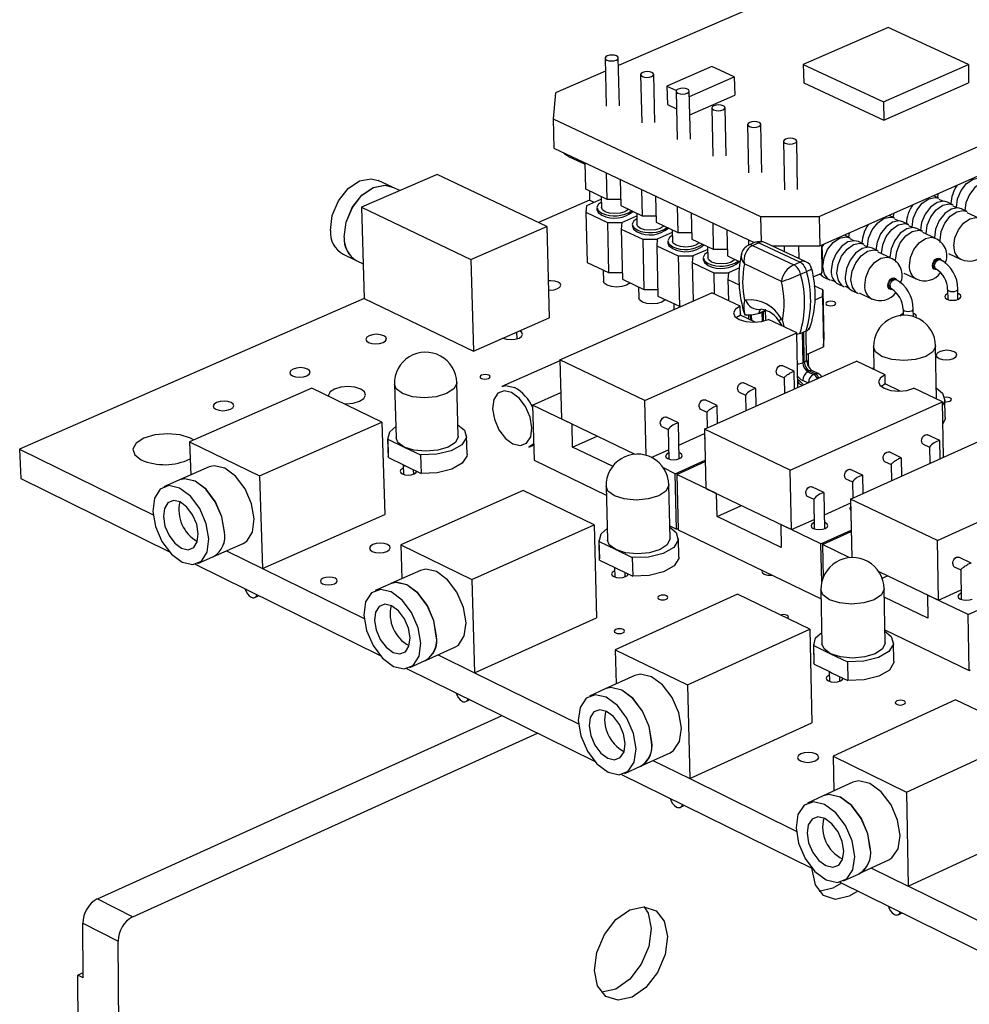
# Model space of a CAD drawing. Extents: x 64 to 144, y 97 to 234.
# Tile 3 of 16: x 68 to 88, y 173 to 194. Entities that reach past the tile are written whole.
import ezdxf

# ---------------------------------------------------------------- set-up
doc = ezdxf.new("R2010")
doc.units = 0
doc.layers.get('0').update_dxf_attribs({"linetype": 'CONTINUOUS'})

msp = doc.modelspace()

# ---------------------------------------------------------------- linework, layer by layer
at = {"color": 7, "linetype": 'CONTINUOUS'}
for p, q in [((87.265, 195.357), (80.841, 192.579)), ((86.491, 193.37), (84.713, 192.596)), ((88.17, 192.596), (86.491, 193.37)), ((80.862, 191.731), (80.837, 192.738)), ((85.045, 189.418), (92.794, 192.832)), ((80.562, 192.732), (80.587, 191.725)), ((82.8, 192.555), (81.857, 192.146)), ((83.268, 192.337), (82.8, 192.555)), ((84.713, 192.596), (84.721, 192.212)), ((84.713, 192.596), (86.392, 191.818)), ((86.392, 191.818), (88.17, 192.596)), ((88.17, 192.596), (88.176, 192.212)), ((80.569, 192.461), (79.52, 192.008)), ((81.305, 192.386), (81.33, 191.377)), ((81.605, 191.383), (81.581, 192.392)), ((82.329, 191.929), (83.268, 192.337)), ((83.268, 192.337), (83.277, 191.953)), ((85.058, 188.8), (93.479, 192.519)), ((81.857, 192.146), (81.866, 191.762)), ((81.857, 192.146), (82.055, 192.054)), ((84.721, 192.212), (86.399, 191.434)), ((86.399, 191.434), (88.176, 192.212)), ((79.52, 192.008), (79.471, 191.461)), ((82.05, 192.038), (82.074, 191.028)), ((82.35, 191.034), (82.326, 192.044)), ((82.338, 191.545), (83.277, 191.953)), ((81.866, 191.762), (82.059, 191.672)), ((86.392, 191.818), (86.399, 191.434)), ((82.798, 191.689), (82.82, 190.679)), ((83.096, 190.685), (83.074, 191.695)), ((79.471, 191.461), (83.82, 189.418)), ((79.471, 191.461), (79.487, 190.846)), ((83.547, 191.34), (83.568, 190.329)), ((83.845, 190.334), (83.823, 191.345)), ((84.298, 190.989), (84.319, 189.977)), ((84.595, 189.982), (84.575, 190.995)), ((79.487, 190.846), (83.686, 188.869)), ((79.795, 190.674), (80.083, 190.538)), ((80.086, 190.537), (80.135, 190.514)), ((80.134, 190.542), (80.148, 189.994)), ((77.044, 190.297), (75.46, 189.61)), ((79.338, 189.21), (77.044, 190.297)), ((80.583, 190.33), (80.597, 189.782)), ((76.096, 190.034), (75.808, 190.171)), ((80.875, 190.193), (80.889, 189.644)), ((76.26, 189.957), (76.099, 190.033)), ((80.148, 189.994), (80.597, 189.782)), ((80.233, 189.954), (80.238, 189.759)), ((81.325, 189.981), (81.339, 189.432)), ((87.532, 189.807), (87.54, 189.896)), ((80.238, 189.759), (79.166, 189.291)), ((80.483, 189.777), (80.172, 189.642)), ((80.238, 189.759), (80.336, 189.713)), ((80.482, 189.836), (80.488, 189.602)), ((80.597, 189.782), (80.885, 189.782)), ((81.618, 189.843), (81.631, 189.294)), ((87.554, 189.797), (87.438, 189.851)), ((87.636, 189.735), (87.559, 189.771)), ((87.848, 189.66), (87.73, 189.715)), ((75.46, 189.61), (77.753, 188.517)), ((75.46, 189.61), (75.518, 187.698)), ((80.172, 189.642), (80.16, 189.504)), ((80.16, 189.504), (80.609, 189.292)), ((80.16, 189.504), (80.187, 188.454)), ((80.391, 189.6), (80.392, 189.561)), ((80.889, 189.644), (81.339, 189.432)), ((81.223, 189.487), (81.228, 189.252)), ((82.07, 189.63), (82.082, 189.081)), ((82.363, 189.492), (82.376, 188.943)), ((86.623, 189.385), (86.507, 189.44)), ((86.602, 189.395), (86.611, 189.486)), ((87.93, 189.598), (87.853, 189.634)), ((88.142, 189.523), (88.024, 189.578)), ((88.406, 189.376), (88.147, 189.496)), ((80.609, 189.292), (80.912, 189.292)), ((80.609, 189.292), (80.635, 188.241)), ((80.912, 189.292), (80.901, 189.154)), ((80.912, 189.292), (81.224, 189.429)), ((81.132, 189.25), (81.133, 189.212)), ((81.339, 189.432), (81.628, 189.432)), ((81.631, 189.294), (82.082, 189.081)), ((82.816, 189.279), (82.828, 188.729)), ((83.82, 189.418), (85.045, 189.418)), ((83.82, 189.418), (83.831, 188.89)), ((85.045, 189.418), (85.058, 188.8)), ((86.706, 189.323), (86.629, 189.359)), ((86.917, 189.248), (86.8, 189.303)), ((77.753, 188.517), (79.338, 189.21)), ((79.338, 189.21), (79.389, 187.296)), ((80.901, 189.154), (81.35, 188.942)), ((80.901, 189.154), (80.927, 188.103)), ((81.967, 189.079), (81.654, 188.942)), ((81.965, 189.136), (81.971, 188.902)), ((82.082, 189.081), (82.373, 189.081)), ((83.11, 189.14), (83.122, 188.59)), ((85.69, 188.972), (85.573, 189.027)), ((85.67, 188.982), (85.679, 189.074)), ((87, 189.186), (86.923, 189.222)), ((87.211, 189.11), (87.094, 189.165)), ((87.475, 188.963), (87.217, 189.084)), ((81.35, 188.942), (81.654, 188.942)), ((81.35, 188.942), (81.376, 187.89)), ((81.654, 188.942), (81.643, 188.803)), ((81.874, 188.9), (81.875, 188.861)), ((82.376, 188.943), (82.828, 188.729)), ((83.564, 188.926), (83.566, 188.812)), ((83.694, 188.872), (83.567, 188.816)), ((83.651, 188.811), (83.777, 188.867)), ((84.64, 188.461), (83.777, 188.867)), ((84.766, 188.469), (83.921, 188.867)), ((85.141, 188.837), (85.104, 188.78)), ((85.772, 188.91), (85.696, 188.946)), ((85.984, 188.835), (85.866, 188.89)), ((75.074, 188.626), (75.362, 188.488)), ((81.643, 188.803), (82.094, 188.59)), ((81.643, 188.803), (81.668, 187.751)), ((82.711, 188.728), (82.398, 188.59)), ((82.71, 188.785), (82.715, 188.55)), ((82.828, 188.729), (83.119, 188.729)), ((83.651, 188.811), (84.514, 188.405)), ((84.064, 188.8), (85.058, 188.8)), ((84.309, 188.8), (84.312, 188.683)), ((84.615, 188.8), (84.62, 188.538)), ((85.091, 188.814), (85.103, 188.232)), ((85.104, 188.82), (85.113, 188.371)), ((86.066, 188.772), (85.989, 188.808)), ((86.278, 188.697), (86.16, 188.752)), ((86.542, 188.549), (86.284, 188.67)), ((87.751, 188.644), (88.009, 188.523)), ((75.365, 188.487), (75.496, 188.424)), ((77.753, 188.517), (77.807, 186.6)), ((80.187, 188.454), (80.635, 188.241)), ((82.094, 188.59), (82.118, 187.537)), ((82.094, 188.59), (82.398, 188.59)), ((82.398, 188.59), (82.387, 188.452)), ((82.387, 188.452), (82.839, 188.238)), ((82.387, 188.452), (82.406, 187.647)), ((82.618, 188.548), (82.619, 188.51)), ((83.122, 188.59), (83.385, 188.466)), ((84.254, 188.056), (83.479, 188.422)), ((84.514, 188.405), (84.64, 188.461)), ((87.587, 188.509), (87.557, 188.523)), ((80.52, 188.295), (80.526, 188.063)), ((80.635, 188.241), (80.923, 188.241)), ((82.839, 188.238), (83.144, 188.238)), ((82.839, 188.238), (82.849, 187.797)), ((83.144, 188.238), (83.133, 188.099)), ((83.374, 188.34), (83.144, 188.238)), ((84.657, 188.207), (84.784, 188.263)), ((84.921, 188.151), (85.103, 188.232)), ((85.051, 188.208), (85.079, 188.195)), ((85.103, 188.232), (85.113, 188.371)), ((86.819, 188.231), (87.077, 188.109)), ((87.467, 188.329), (87.496, 188.315)), ((80.927, 188.103), (81.376, 187.89)), ((83.133, 188.099), (83.371, 187.986)), ((83.133, 188.099), (83.143, 187.658)), ((85.155, 188.136), (85.273, 188.08)), ((85.296, 188.093), (85.373, 188.057)), ((85.449, 187.997), (85.566, 187.942)), ((86.653, 188.094), (86.623, 188.108)), ((79.615, 186.415), (82.799, 187.821)), ((81.26, 187.945), (81.266, 187.712)), ((81.376, 187.89), (81.665, 187.89)), ((83.391, 187.541), (82.799, 187.821)), ((85.122, 187.879), (84.939, 187.966)), ((85.113, 187.74), (85.122, 187.879)), ((85.122, 187.879), (85.143, 186.824)), ((85.59, 187.955), (85.666, 187.918)), ((85.742, 187.859), (85.86, 187.804)), ((85.884, 187.816), (86.142, 187.695)), ((86.532, 187.914), (86.562, 187.9)), ((87.736, 187.89), (87.739, 187.677)), ((87.953, 187.68), (87.95, 187.894)), ((75.518, 187.698), (68.3, 184.547)), ((75.518, 187.698), (77.807, 186.6)), ((81.668, 187.751), (82.118, 187.537)), ((82.001, 187.593), (82.004, 187.47)), ((84.959, 187.671), (85.113, 187.74)), ((85.113, 187.74), (85.134, 186.684)), ((82.118, 187.537), (82.157, 187.537)), ((83.395, 187.348), (83.391, 187.541)), ((83.779, 187.394), (83.764, 187.388)), ((83.779, 187.394), (83.906, 187.45)), ((83.876, 187.421), (83.844, 187.407)), ((83.92, 187.457), (83.906, 187.45)), ((83.929, 187.239), (83.924, 187.473)), ((86.802, 187.475), (86.804, 187.346)), ((87.019, 187.32), (87.016, 187.478)), ((77.807, 186.6), (79.389, 187.296)), ((83.395, 187.348), (83.313, 187.299)), ((83.702, 187.202), (83.395, 187.348)), ((83.562, 187.356), (83.564, 187.268)), ((84.578, 186.979), (83.984, 187.26)), ((78.717, 186.857), (78.713, 186.999)), ((81.393, 185.564), (84.578, 186.979)), ((84.601, 185.839), (84.578, 186.979)), ((84.644, 186.966), (84.579, 186.945)), ((84.644, 186.966), (84.771, 187.022)), ((84.782, 186.418), (84.77, 187.021)), ((78.428, 186.87), (78.428, 186.874)), ((85.134, 186.684), (85.143, 186.824)), ((84.78, 186.527), (85.134, 186.684)), ((86.184, 186.685), (86.193, 186.214)), ((87.504, 185.594), (87.484, 186.707)), ((79.615, 186.394), (78.399, 185.857)), ((81.393, 185.564), (79.615, 186.415)), ((79.615, 186.415), (79.647, 185.178)), ((82.644, 184.965), (85.829, 186.386)), ((84.703, 186.351), (84.734, 186.366)), ((84.824, 186.31), (84.819, 186.544)), ((86.427, 186.103), (85.829, 186.386)), ((84.522, 186.176), (84.27, 186.295)), ((84.531, 185.807), (84.524, 186.173)), ((84.841, 186.181), (84.809, 186.167)), ((84.809, 186.167), (84.928, 186.111)), ((84.959, 186.125), (84.841, 186.181)), ((85.027, 186.127), (84.908, 186.184)), ((86.192, 186.244), (86.15, 186.235)), ((77.486, 184.819), (77.454, 185.938)), ((83.716, 185.816), (83.463, 185.936)), ((84.177, 186.099), (84.309, 186.036)), ((84.309, 186.038), (84.316, 185.711)), ((84.928, 186.111), (84.959, 186.125)), ((86.431, 185.91), (86.427, 186.103)), ((74.419, 185.824), (71.858, 184.7)), ((75.886, 185.113), (74.419, 185.824)), ((76.15, 185.903), (76.183, 184.784)), ((79.043, 185.468), (79.633, 185.729)), ((83.37, 185.74), (83.503, 185.677)), ((83.725, 185.448), (83.717, 185.814)), ((84.6, 185.927), (84.644, 185.906)), ((86.431, 185.91), (86.349, 185.86)), ((86.744, 185.761), (86.431, 185.91)), ((87.627, 185.535), (87.026, 185.82)), ((81.42, 184.415), (81.393, 185.564)), ((82.907, 185.456), (82.655, 185.577)), ((83.503, 185.679), (83.51, 185.352)), ((84.44, 184.105), (87.627, 185.535)), ((87.647, 184.375), (87.627, 185.535)), ((87.684, 185.209), (87.677, 185.593)), ((79.043, 185.468), (79.074, 184.312)), ((79.869, 185.071), (79.043, 185.468)), ((82.562, 185.38), (82.694, 185.317)), ((82.694, 185.318), (82.702, 184.991)), ((82.917, 185.087), (82.909, 185.453)), ((73.325, 183.984), (75.886, 185.113)), ((75.886, 185.113), (75.945, 183.18)), ((79.647, 185.178), (81.184, 184.439)), ((82.097, 185.095), (81.845, 185.216)), ((79.881, 184.589), (79.869, 185.071)), ((81.751, 185.019), (81.883, 184.955)), ((81.883, 184.957), (81.898, 184.339)), ((82.116, 184.345), (82.099, 185.092)), ((84.44, 184.105), (82.644, 184.965)), ((82.644, 184.965), (82.672, 183.723)), ((85.705, 183.5), (88.892, 184.937)), ((71.858, 184.7), (73.325, 183.984)), ((71.858, 184.7), (71.883, 184.004)), ((76.01, 184.779), (76.021, 184.394)), ((76.024, 184.37), (76.012, 184.755)), ((76.012, 184.755), (76.354, 184.589)), ((77.671, 184.439), (77.66, 184.824)), ((79.881, 184.589), (80.396, 184.818)), ((82.109, 184.631), (82.646, 184.87)), ((87.572, 184.727), (87.317, 184.848)), ((87.58, 184.345), (87.573, 184.725)), ((68.3, 184.547), (71.095, 183.173)), ((68.3, 184.547), (68.324, 183.932)), ((76.354, 184.589), (76.696, 184.424)), ((78.964, 184.587), (79.065, 184.632)), ((80.717, 184.186), (79.881, 184.589)), ((81.53, 184.372), (81.893, 184.534)), ((87.223, 184.651), (87.357, 184.587)), ((87.357, 184.589), (87.363, 184.248)), ((76.024, 184.37), (76.021, 184.394)), ((76.024, 184.37), (76.336, 184.218)), ((76.696, 184.424), (76.707, 184.038)), ((79.074, 184.312), (80.585, 183.583)), ((82.032, 184.031), (82.659, 184.312)), ((86.416, 184.288), (86.55, 184.224)), ((86.765, 184.364), (86.51, 184.486)), ((86.774, 183.982), (86.767, 184.362)), ((72.269, 184.174), (71.65, 183.901)), ((76.331, 184.221), (76.337, 184.017)), ((76.336, 184.218), (76.394, 184.19)), ((76.394, 184.19), (76.707, 184.038)), ((76.554, 184.023), (76.551, 184.114)), ((82.032, 184.031), (81.782, 184.151)), ((82.062, 184.017), (82.659, 184.284)), ((84.466, 182.861), (84.44, 184.105)), ((85.956, 184), (85.702, 184.122)), ((86.55, 184.226), (86.557, 183.884)), ((68.324, 183.932), (71.427, 182.403)), ((71.647, 183.9), (71.321, 183.756)), ((73.325, 183.984), (73.389, 182.045)), ((82.059, 182.871), (82.032, 184.031)), ((82.062, 184.017), (82.089, 182.857)), ((82.896, 183.616), (82.062, 184.017)), ((85.607, 183.924), (85.742, 183.86)), ((85.965, 183.617), (85.958, 183.998)), ((87.521, 182.631), (90.708, 184.076)), ((78.843, 183.682), (76.281, 182.541)), ((80.334, 182.961), (78.843, 183.682)), ((80.581, 183.768), (80.609, 182.643)), ((81.922, 182.673), (81.895, 183.798)), ((82.672, 183.723), (84.466, 182.861)), ((85.146, 183.635), (84.891, 183.757)), ((85.742, 183.862), (85.748, 183.52)), ((82.907, 183.132), (82.896, 183.616)), ((84.796, 183.559), (84.931, 183.495)), ((84.931, 183.497), (84.943, 182.877)), ((85.162, 182.881), (85.147, 183.633)), ((87.521, 182.631), (85.705, 183.5)), ((85.705, 183.5), (85.729, 182.275)), ((82.907, 183.132), (83.422, 183.363)), ((85.157, 183.172), (85.706, 183.42)), ((73.389, 182.045), (75.945, 183.18)), ((84.252, 182.484), (82.907, 183.132)), ((84.466, 182.861), (84.939, 183.074)), ((77.771, 181.813), (80.334, 182.961)), ((80.334, 182.961), (80.383, 181.016)), ((81.915, 182.94), (82.059, 182.871)), ((82.059, 182.871), (82.088, 182.884)), ((82.089, 182.857), (85.085, 181.41)), ((85.082, 182.565), (84.242, 182.969)), ((84.242, 182.969), (84.252, 182.484)), ((85.082, 182.565), (85.718, 182.852)), ((80.434, 182.639), (80.444, 182.252)), ((82.106, 182.29), (82.097, 182.677)), ((85.112, 182.55), (85.718, 182.824)), ((72.362, 182.299), (72.98, 182.573)), ((76.281, 182.541), (76.302, 181.833)), ((76.281, 182.541), (77.771, 181.813)), ((80.437, 182.611), (80.784, 182.443)), ((80.447, 182.223), (80.437, 182.611)), ((80.784, 182.443), (81.131, 182.274)), ((85.098, 181.763), (85.082, 182.565)), ((85.112, 182.55), (85.126, 181.854)), ((85.689, 182.273), (85.112, 182.55)), ((87.543, 181.382), (87.521, 182.631)), ((72.033, 182.153), (72.359, 182.298)), ((72.63, 182.418), (73.389, 182.045)), ((80.447, 182.223), (80.444, 182.252)), ((81.131, 182.274), (81.141, 181.887)), ((88.227, 182.16), (87.97, 182.283)), ((71.973, 182.134), (75.848, 180.224)), ((73.389, 182.045), (75.515, 181)), ((80.447, 182.223), (80.764, 182.069)), ((80.758, 182.072), (80.763, 181.867)), ((80.764, 182.069), (80.823, 182.041)), ((80.823, 182.041), (81.141, 181.887)), ((87.875, 182.084), (88.011, 182.019)), ((88.01, 182.021), (88.021, 181.398)), ((76.692, 182.007), (76.073, 181.731)), ((77.771, 181.813), (77.826, 179.863)), ((80.982, 181.872), (80.98, 181.965)), ((86.292, 181.983), (87.543, 181.382)), ((86.365, 181.841), (86.48, 181.893)), ((76.069, 181.729), (75.743, 181.584)), ((86.427, 180.493), (86.406, 181.624)), ((73.224, 181.439), (73.289, 181.467)), ((73.305, 181.478), (73.289, 181.467)), ((83.338, 181.507), (80.774, 180.347)), ((84.852, 180.774), (83.338, 181.507)), ((85.081, 181.6), (85.104, 180.469)), ((87.324, 181.004), (86.409, 181.445)), ((88.165, 181.083), (87.316, 181.491)), ((87.316, 181.491), (87.324, 181.004)), ((87.543, 181.382), (88.018, 181.598)), ((88.165, 181.083), (88.809, 181.377)), ((77.826, 179.863), (80.383, 181.016)), ((88.185, 179.914), (88.165, 181.083)), ((82.287, 179.608), (84.852, 180.774)), ((84.852, 180.774), (84.892, 178.819)), ((86.422, 180.765), (88.185, 179.914)), ((76.798, 180.12), (77.416, 180.398)), ((84.928, 180.466), (84.936, 180.076)), ((84.931, 180.433), (85.284, 180.262)), ((84.939, 180.043), (84.931, 180.433)), ((86.611, 180.107), (86.603, 180.496)), ((77.062, 180.239), (77.826, 179.863)), ((80.774, 180.347), (82.287, 179.608)), ((80.774, 180.347), (80.792, 179.629)), ((85.284, 180.262), (85.637, 180.091)), ((76.469, 179.972), (76.795, 180.119)), ((84.939, 180.043), (84.936, 180.076)), ((84.939, 180.043), (85.262, 179.887)), ((85.637, 180.091), (85.644, 179.701)), ((76.403, 179.951), (80.34, 178.011)), ((77.826, 179.864), (80.004, 178.793)), ((81.185, 179.807), (80.565, 179.526)), ((85.256, 179.89), (85.26, 179.684)), ((85.262, 179.887), (85.321, 179.858)), ((85.321, 179.858), (85.644, 179.701)), ((85.48, 179.688), (85.478, 179.782)), ((88.185, 179.914), (88.215, 179.928)), ((82.287, 179.608), (82.333, 177.648)), ((80.562, 179.524), (80.235, 179.376)), ((77.646, 179.26), (77.711, 179.289)), ((77.727, 179.299), (77.711, 179.289)), ((87.904, 179.297), (85.338, 178.118)), ((89.442, 178.552), (87.904, 179.297)), ((69.927, 175.128), (78.403, 178.966)), ((82.333, 177.648), (84.892, 178.819)), ((70.667, 174.753), (79.144, 178.601)), ((86.876, 177.367), (89.442, 178.552)), ((81.305, 177.907), (81.923, 178.189)), ((85.338, 178.118), (86.876, 177.367)), ((85.338, 178.118), (85.353, 177.388)), ((80.975, 177.756), (81.301, 177.905)), ((81.564, 178.025), (82.333, 177.648)), ((80.904, 177.734), (84.904, 175.763)), ((82.333, 177.648), (84.566, 176.55)), ((85.75, 177.571), (85.13, 177.286)), ((85.127, 177.284), (84.8, 177.134)), ((86.876, 177.367), (86.912, 175.396)), ((82.139, 177.047), (82.204, 177.076)), ((82.219, 177.086), (82.204, 177.076)), ((86.912, 175.396), (89.472, 176.586)), ((85.884, 175.658), (86.503, 175.945)), ((84.902, 175.744), (84.902, 175.763)), ((85.554, 175.505), (85.88, 175.657)), ((86.139, 175.776), (86.912, 175.396)), ((85.476, 175.481), (89.541, 173.478)), ((86.913, 175.396), (89.201, 174.271)), ((69.927, 175.128), (70.667, 174.753)), ((86.703, 174.798), (86.768, 174.828)), ((86.782, 174.837), (86.768, 174.828)), ((69.623, 174.622), (70.362, 174.247)), ((69.633, 173.475), (69.623, 174.622)), ((70.376, 172.383), (70.362, 174.247)), ((69.632, 173.584), (69.519, 173.533)), ((69.532, 172.098), (69.519, 173.533)), ((69.633, 173.475), (69.519, 173.533))]:
    msp.add_line(p, q, dxfattribs=at)
at = {"color": 8, "linetype": 'CONTINUOUS'}
for p, q in [((83.844, 187.407), (83.848, 187.219)), ((83.88, 187.226), (83.876, 187.421)), ((83.602, 187.356), (83.604, 187.249)), ((83.634, 187.235), (83.631, 187.36)), ((84.69, 186.986), (84.703, 186.351)), ((84.734, 186.366), (84.721, 187)), ((84.598, 185.994), (84.598, 185.994)), ((84.81, 185.932), (84.701, 185.983))]:
    msp.add_line(p, q, dxfattribs=at)
at = {"color": 7, "linetype": 'CONTINUOUS'}
for points in [[(80.599, 192.692), (80.642, 192.678), (80.694, 192.674), (80.747, 192.678), (80.793, 192.692), (80.825, 192.712), (80.837, 192.735), (80.829, 192.759), (80.801, 192.779), (80.757, 192.792), (80.705, 192.797), (80.652, 192.792), (80.606, 192.779), (80.575, 192.759), (80.562, 192.735), (80.571, 192.712), (80.599, 192.692)], [(81.342, 192.345), (81.386, 192.331), (81.438, 192.327), (81.491, 192.331), (81.537, 192.345), (81.568, 192.365), (81.581, 192.389), (81.572, 192.412), (81.544, 192.432), (81.501, 192.446), (81.448, 192.45), (81.395, 192.446), (81.349, 192.432), (81.318, 192.412), (81.305, 192.389), (81.314, 192.365), (81.342, 192.345)], [(82.087, 191.997), (82.131, 191.983), (82.183, 191.979), (82.237, 191.983), (82.282, 191.997), (82.314, 192.017), (82.326, 192.041), (82.318, 192.065), (82.289, 192.085), (82.246, 192.098), (82.193, 192.103), (82.14, 192.098), (82.094, 192.085), (82.063, 192.065), (82.051, 192.041), (82.059, 192.017), (82.087, 191.997)], [(82.835, 191.648), (82.878, 191.635), (82.931, 191.63), (82.984, 191.635), (83.03, 191.648), (83.061, 191.668), (83.074, 191.692), (83.065, 191.716), (83.037, 191.736), (82.993, 191.75), (82.94, 191.754), (82.887, 191.75), (82.841, 191.736), (82.81, 191.716), (82.798, 191.692), (82.806, 191.668), (82.835, 191.648)], [(83.584, 191.298), (83.628, 191.285), (83.68, 191.28), (83.734, 191.285), (83.779, 191.298), (83.811, 191.319), (83.823, 191.343), (83.814, 191.366), (83.786, 191.387), (83.742, 191.4), (83.69, 191.405), (83.636, 191.4), (83.59, 191.387), (83.559, 191.366), (83.547, 191.343), (83.555, 191.319), (83.584, 191.298)], [(84.335, 190.948), (84.379, 190.934), (84.432, 190.929), (84.485, 190.934), (84.531, 190.948), (84.562, 190.968), (84.575, 190.992), (84.566, 191.016), (84.537, 191.036), (84.493, 191.05), (84.441, 191.055), (84.387, 191.05), (84.341, 191.036), (84.31, 191.016), (84.298, 190.992), (84.306, 190.968), (84.335, 190.948)], [(79.795, 190.674), (79.727, 190.715), (79.682, 190.754)], [(80.083, 190.538), (80.016, 190.579), (79.971, 190.619)], [(80.086, 190.537), (80.018, 190.577), (79.974, 190.617)], [(74.808, 189.123), (74.847, 189.436), (74.977, 189.744), (75.178, 189.999), (75.419, 190.162), (75.663, 190.208), (75.808, 190.171)], [(75.096, 188.985), (75.136, 189.299), (75.266, 189.606), (75.466, 189.861), (75.707, 190.025), (75.951, 190.071), (76.096, 190.034)], [(75.099, 188.984), (75.138, 189.297), (75.268, 189.605), (75.469, 189.86), (75.71, 190.023), (75.954, 190.07), (76.099, 190.033)], [(87.92, 189.603), (87.92, 189.605), (87.944, 189.784), (88.019, 189.96), (88.133, 190.106), (88.268, 190.2), (88.405, 190.226), (88.481, 190.207)], [(88.658, 190.125), (88.581, 190.145), (88.445, 190.118), (88.309, 190.024), (88.195, 189.878), (88.12, 189.702), (88.096, 189.545)], [(80.485, 189.717), (80.427, 189.675), (80.391, 189.608), (80.415, 189.541), (80.494, 189.485)], [(86.99, 189.19), (86.99, 189.194), (87.015, 189.373), (87.089, 189.55), (87.203, 189.696), (87.339, 189.789), (87.476, 189.816), (87.554, 189.797)], [(87.73, 189.715), (87.653, 189.734), (87.516, 189.707), (87.38, 189.614), (87.266, 189.467), (87.191, 189.291), (87.167, 189.133)], [(87.284, 189.053), (87.284, 189.056), (87.308, 189.236), (87.383, 189.412), (87.497, 189.559), (87.633, 189.652), (87.77, 189.679), (87.848, 189.66)], [(80.392, 189.561), (80.416, 189.503), (80.495, 189.446)], [(81.049, 189.569), (81.04, 189.558), (80.974, 189.516), (80.878, 189.487), (80.766, 189.477), (80.656, 189.487), (80.565, 189.516), (80.506, 189.558), (80.488, 189.602)], [(88.024, 189.578), (87.947, 189.597), (87.81, 189.57), (87.674, 189.476), (87.56, 189.33), (87.485, 189.154), (87.46, 188.974)], [(87.581, 188.872), (87.578, 188.919), (87.602, 189.099), (87.677, 189.275), (87.791, 189.422), (87.927, 189.515), (88.064, 189.542), (88.142, 189.523)], [(81.225, 189.368), (81.167, 189.326), (81.132, 189.259), (81.156, 189.191), (81.235, 189.134)], [(81.791, 189.219), (81.781, 189.208), (81.715, 189.166), (81.619, 189.137), (81.507, 189.127), (81.397, 189.137), (81.306, 189.166), (81.246, 189.208), (81.228, 189.252)], [(86.058, 188.776), (86.058, 188.781), (86.082, 188.961), (86.157, 189.138), (86.271, 189.284), (86.408, 189.378), (86.545, 189.405), (86.623, 189.385)], [(86.8, 189.303), (86.721, 189.323), (86.584, 189.296), (86.448, 189.202), (86.333, 189.055), (86.258, 188.878), (86.234, 188.717)], [(86.352, 188.638), (86.352, 188.643), (86.376, 188.823), (86.451, 189), (86.565, 189.147), (86.701, 189.241), (86.839, 189.268), (86.917, 189.248)], [(81.133, 189.212), (81.157, 189.153), (81.236, 189.096)], [(87.094, 189.165), (87.015, 189.185), (86.878, 189.158), (86.742, 189.064), (86.627, 188.917), (86.552, 188.741), (86.528, 188.561)], [(86.649, 188.457), (86.646, 188.505), (86.67, 188.686), (86.745, 188.862), (86.859, 189.009), (86.996, 189.103), (87.133, 189.13), (87.211, 189.11)], [(81.968, 189.018), (81.909, 188.975), (81.874, 188.908), (81.898, 188.841), (81.978, 188.784)], [(81.875, 188.861), (81.899, 188.802), (81.979, 188.745)], [(82.534, 188.868), (82.525, 188.857), (82.459, 188.815), (82.362, 188.786), (82.251, 188.776), (82.14, 188.786), (82.048, 188.815), (81.989, 188.857), (81.971, 188.902)], [(85.273, 188.08), (85.234, 188.104), (85.154, 188.212), (85.123, 188.367), (85.147, 188.548), (85.222, 188.724), (85.336, 188.871), (85.473, 188.965), (85.611, 188.992), (85.69, 188.972)], [(85.866, 188.89), (85.787, 188.91), (85.649, 188.883), (85.513, 188.788), (85.398, 188.642), (85.323, 188.465), (85.299, 188.285)], [(85.566, 187.942), (85.528, 187.965), (85.447, 188.073), (85.416, 188.229), (85.441, 188.409), (85.516, 188.586), (85.63, 188.733), (85.767, 188.827), (85.905, 188.855), (85.984, 188.835)], [(82.713, 188.667), (82.653, 188.624), (82.619, 188.556), (82.643, 188.489), (82.722, 188.432)], [(86.16, 188.752), (86.081, 188.772), (85.943, 188.745), (85.807, 188.65), (85.692, 188.504), (85.617, 188.326), (85.593, 188.146)], [(85.86, 187.804), (85.822, 187.827), (85.741, 187.935), (85.71, 188.091), (85.735, 188.271), (85.81, 188.448), (85.924, 188.595), (86.061, 188.689), (86.199, 188.717), (86.278, 188.697)], [(82.619, 188.51), (82.644, 188.451), (82.723, 188.393)], [(83.278, 188.514), (83.27, 188.506), (83.204, 188.463), (83.108, 188.434), (82.996, 188.424), (82.885, 188.434), (82.793, 188.463), (82.734, 188.506), (82.715, 188.55)], [(87.434, 188.391), (87.439, 188.43), (87.456, 188.469), (87.481, 188.501), (87.51, 188.521), (87.54, 188.527), (87.557, 188.523)], [(85.064, 188.215), (85.117, 188.159), (85.155, 188.136)], [(79.374, 187.878), (79.41, 187.877), (79.492, 187.884), (79.564, 187.906), (79.613, 187.937), (79.632, 187.975), (79.619, 188.012), (79.576, 188.044), (79.508, 188.065), (79.427, 188.072), (79.368, 188.069)], [(81.085, 188.028), (81.078, 188.019), (81.011, 187.977), (80.915, 187.948), (80.804, 187.938), (80.694, 187.948), (80.603, 187.977), (80.544, 188.019), (80.526, 188.063)], [(86.5, 187.976), (86.505, 188.016), (86.521, 188.054), (86.546, 188.086), (86.576, 188.107), (86.606, 188.113), (86.623, 188.108)], [(87.737, 187.799), (87.727, 187.795), (87.689, 187.77), (87.674, 187.74), (87.685, 187.71), (87.721, 187.684)], [(87.721, 187.684), (87.776, 187.667), (87.841, 187.661), (87.907, 187.667), (87.963, 187.684), (88.002, 187.71), (88.017, 187.74), (88.005, 187.77), (87.97, 187.795), (87.951, 187.802)], [(81.825, 187.676), (81.818, 187.668), (81.752, 187.625), (81.656, 187.597), (81.544, 187.587), (81.434, 187.597), (81.343, 187.625), (81.284, 187.668), (81.266, 187.712)], [(85.212, 187.56), (85.245, 187.55), (85.285, 187.546), (85.325, 187.55), (85.36, 187.56), (85.383, 187.576), (85.392, 187.594), (85.386, 187.612), (85.364, 187.628), (85.331, 187.638), (85.291, 187.641), (85.251, 187.638), (85.217, 187.628), (85.193, 187.612), (85.184, 187.594), (85.191, 187.576), (85.212, 187.56)], [(83.391, 187.541), (83.292, 187.477), (83.254, 187.401), (83.281, 187.325), (83.37, 187.26), (83.508, 187.217), (83.673, 187.202), (83.84, 187.217), (83.984, 187.26)], [(87.072, 187.298), (87.083, 187.324), (87.072, 187.354), (87.036, 187.379), (87.018, 187.387)], [(84.222, 187.2), (84.265, 187.129), (84.266, 187.127)], [(84.278, 187.233), (84.278, 187.23), (84.302, 187.11)], [(78.425, 186.872), (78.499, 186.849), (78.589, 186.84), (78.68, 186.849), (78.759, 186.872), (78.813, 186.907), (78.835, 186.949), (78.821, 186.99), (78.773, 187.025)], [(75.606, 186.781), (75.674, 186.76), (75.755, 186.753), (75.838, 186.76), (75.91, 186.781), (75.96, 186.813), (75.98, 186.851), (75.968, 186.889), (75.924, 186.921), (75.857, 186.942), (75.775, 186.95), (75.692, 186.942), (75.621, 186.921), (75.571, 186.889), (75.551, 186.851), (75.563, 186.813), (75.606, 186.781)], [(87.558, 186.446), (87.626, 186.425), (87.708, 186.417), (87.791, 186.425), (87.862, 186.446), (87.911, 186.478), (87.929, 186.516), (87.915, 186.554), (87.87, 186.586), (87.802, 186.607), (87.72, 186.615), (87.637, 186.607), (87.566, 186.586), (87.518, 186.554), (87.499, 186.516), (87.513, 186.478), (87.558, 186.446)], [(74.012, 186.083), (74.079, 186.061), (74.161, 186.054), (74.244, 186.061), (74.316, 186.083), (74.366, 186.115), (74.387, 186.153), (74.374, 186.191), (74.331, 186.223), (74.264, 186.244), (74.182, 186.252), (74.099, 186.244), (74.027, 186.223), (73.977, 186.191), (73.956, 186.153), (73.968, 186.115), (74.012, 186.083)], [(84.144, 186.162), (84.149, 186.202), (84.166, 186.241), (84.191, 186.273), (84.221, 186.294), (84.252, 186.3), (84.27, 186.295)], [(84.311, 186.035), (84.31, 186.036), (84.309, 186.039), (84.312, 186.044), (84.317, 186.051), (84.326, 186.06), (84.337, 186.07), (84.351, 186.081), (84.367, 186.093), (84.384, 186.106), (84.402, 186.118), (84.421, 186.13), (84.439, 186.141), (84.457, 186.151), (84.474, 186.16), (84.489, 186.167), (84.501, 186.172), (84.511, 186.175), (84.519, 186.176), (84.522, 186.176)], [(84.824, 186.31), (84.824, 186.305), (84.821, 186.291)], [(77.97, 186.025), (78.003, 186.015), (78.042, 186.011), (78.083, 186.015), (78.118, 186.025), (78.142, 186.041), (78.152, 186.059), (78.145, 186.078), (78.124, 186.093), (78.091, 186.104), (78.051, 186.107), (78.011, 186.104), (77.976, 186.093), (77.952, 186.078), (77.942, 186.059), (77.948, 186.041), (77.97, 186.025)], [(83.337, 185.803), (83.343, 185.842), (83.359, 185.882), (83.384, 185.914), (83.415, 185.935), (83.445, 185.941), (83.463, 185.936)], [(86.427, 186.103), (86.329, 186.038), (86.291, 185.962), (86.319, 185.885), (86.41, 185.82), (86.548, 185.776), (86.714, 185.761), (86.882, 185.776), (87.026, 185.82)], [(75.092, 185.498), (75.138, 185.497), (75.288, 185.51), (75.419, 185.549), (75.509, 185.607), (75.545, 185.676), (75.523, 185.744), (75.444, 185.802), (75.323, 185.841), (75.175, 185.854), (75.026, 185.841), (74.896, 185.802), (74.805, 185.744), (74.769, 185.676), (74.769, 185.654)], [(78.602, 185.733), (78.446, 185.767), (78.316, 185.714), (78.232, 185.582), (78.206, 185.391), (78.243, 185.17), (78.337, 184.952), (78.473, 184.771), (78.632, 184.654), (78.788, 184.619), (78.918, 184.672), (79.003, 184.804), (79.029, 184.995), (78.992, 185.217), (78.898, 185.435), (78.761, 185.616), (78.602, 185.733)], [(78.399, 185.857), (78.486, 185.878), (78.664, 185.838)], [(84.644, 185.906), (84.661, 185.896), (84.683, 185.875)], [(87.5, 185.822), (87.628, 185.717), (87.675, 185.564), (87.628, 185.461)], [(72.409, 185.38), (72.476, 185.359), (72.558, 185.351), (72.642, 185.359), (72.714, 185.38), (72.765, 185.413), (72.785, 185.451), (72.773, 185.489), (72.73, 185.521), (72.662, 185.543), (72.581, 185.55), (72.497, 185.543), (72.425, 185.521), (72.374, 185.489), (72.354, 185.451), (72.366, 185.413), (72.409, 185.38)], [(82.529, 185.443), (82.534, 185.482), (82.55, 185.522), (82.576, 185.554), (82.606, 185.575), (82.637, 185.581), (82.655, 185.577)], [(87.678, 185.539), (87.706, 185.537), (87.747, 185.541), (87.781, 185.551), (87.805, 185.567), (87.814, 185.586), (87.807, 185.604), (87.785, 185.62), (87.752, 185.63), (87.712, 185.634), (87.672, 185.63), (87.663, 185.628)], [(82.696, 185.316), (82.695, 185.316), (82.694, 185.319), (82.696, 185.325), (82.702, 185.332), (82.711, 185.34), (82.722, 185.35), (82.736, 185.362), (82.751, 185.374), (82.769, 185.386), (82.787, 185.398), (82.806, 185.41), (82.824, 185.421), (82.842, 185.431), (82.859, 185.44), (82.874, 185.447), (82.886, 185.452), (82.897, 185.456), (82.904, 185.457), (82.907, 185.456)], [(81.718, 185.082), (81.723, 185.121), (81.74, 185.161), (81.765, 185.193), (81.795, 185.214), (81.826, 185.22), (81.845, 185.216)], [(87.684, 185.209), (87.682, 185.18), (87.635, 185.076)], [(76.012, 184.755), (76.055, 184.911), (76.176, 185.017)], [(77.48, 185.053), (77.616, 184.941), (77.657, 184.786), (77.56, 184.635), (77.34, 184.511), (77.035, 184.437), (76.696, 184.424)], [(71.943, 184.737), (71.88, 184.773), (71.663, 184.843), (71.401, 184.867), (71.133, 184.843), (70.901, 184.773), (70.738, 184.669), (70.671, 184.547), (70.709, 184.424), (70.847, 184.32), (70.847, 184.32)], [(76.354, 184.589), (76.222, 184.687), (76.183, 184.784)], [(77.486, 184.819), (77.486, 184.802), (77.425, 184.687), (77.275, 184.589), (77.057, 184.524), (76.806, 184.501), (76.559, 184.524), (76.354, 184.589)], [(82.648, 184.787), (82.641, 184.767), (82.649, 184.74)], [(87.191, 184.714), (87.196, 184.754), (87.213, 184.793), (87.238, 184.826), (87.268, 184.847), (87.299, 184.853), (87.317, 184.848)], [(79.065, 184.667), (79.025, 184.626), (78.964, 184.587)], [(77.671, 184.439), (77.668, 184.401), (77.571, 184.249), (77.351, 184.126), (77.046, 184.051), (76.707, 184.038)], [(81.895, 184.466), (81.886, 184.462), (81.846, 184.436), (81.83, 184.405), (81.841, 184.374), (81.877, 184.348), (81.932, 184.33), (81.998, 184.324), (82.065, 184.33), (82.123, 184.348), (82.123, 184.348)], [(82.123, 184.348), (82.163, 184.374), (82.179, 184.405), (82.168, 184.436), (82.132, 184.462), (82.113, 184.47)], [(86.384, 184.351), (86.389, 184.391), (86.406, 184.43), (86.431, 184.463), (86.461, 184.484), (86.492, 184.49), (86.51, 184.486)], [(86.552, 184.223), (86.551, 184.224), (86.551, 184.227), (86.553, 184.232), (86.559, 184.239), (86.568, 184.248), (86.579, 184.258), (86.593, 184.269), (86.609, 184.281), (86.626, 184.293), (86.645, 184.306), (86.664, 184.318), (86.682, 184.329), (86.7, 184.339), (86.717, 184.348), (86.732, 184.355), (86.745, 184.36), (86.755, 184.364), (86.762, 184.365), (86.765, 184.364)], [(72.98, 182.573), (73.057, 182.622), (73.175, 182.81), (73.21, 183.085), (73.156, 183.404), (73.02, 183.718), (72.824, 183.979), (72.597, 184.148), (72.375, 184.199), (72.269, 184.174)], [(76.333, 184.142), (76.326, 184.139), (76.286, 184.113), (76.27, 184.083), (76.28, 184.052), (76.315, 184.026)], [(76.315, 184.026), (76.37, 184.008), (76.435, 184.002), (76.503, 184.008), (76.561, 184.026), (76.601, 184.052), (76.617, 184.082)], [(85.575, 183.987), (85.58, 184.027), (85.597, 184.066), (85.622, 184.099), (85.653, 184.12), (85.683, 184.126), (85.702, 184.122)], [(72.588, 182.81), (72.534, 183.129), (72.398, 183.444), (72.202, 183.705), (71.975, 183.874), (71.753, 183.925), (71.647, 183.9)], [(72.592, 182.812), (72.537, 183.131), (72.401, 183.445), (72.205, 183.707), (71.978, 183.876), (71.756, 183.926), (71.65, 183.901)], [(72.262, 182.666), (72.208, 182.985), (72.072, 183.3), (71.875, 183.562), (71.649, 183.731), (71.427, 183.782), (71.243, 183.706), (71.125, 183.517), (71.091, 183.242), (71.146, 182.923), (71.281, 182.61), (71.477, 182.348), (71.703, 182.179), (71.925, 182.128), (72.109, 182.202), (72.228, 182.391), (72.262, 182.666)], [(84.764, 183.622), (84.769, 183.662), (84.786, 183.701), (84.811, 183.734), (84.842, 183.755), (84.872, 183.762), (84.891, 183.757)], [(72.042, 182.774), (72.008, 182.974), (71.923, 183.17), (71.801, 183.334), (71.659, 183.439), (71.52, 183.471), (71.405, 183.424), (71.331, 183.306), (71.31, 183.134), (71.344, 182.935), (71.429, 182.739), (71.552, 182.575), (71.693, 182.47), (71.832, 182.438), (71.947, 182.484), (72.021, 182.602), (72.042, 182.774)], [(85.708, 183.346), (85.701, 183.339), (85.686, 183.308), (85.697, 183.277), (85.709, 183.266)], [(80.437, 182.611), (80.478, 182.769), (80.603, 182.881)], [(81.916, 182.91), (82.05, 182.799), (82.094, 182.643), (81.999, 182.489), (81.779, 182.363), (81.473, 182.287), (81.131, 182.274)], [(84.941, 183.004), (84.93, 183), (84.891, 182.974), (84.875, 182.943), (84.887, 182.911), (84.923, 182.885), (84.978, 182.867), (85.045, 182.861), (85.113, 182.867), (85.171, 182.885), (85.171, 182.885)], [(85.171, 182.885), (85.21, 182.911), (85.226, 182.943), (85.215, 182.974), (85.178, 183), (85.16, 183.008)], [(80.784, 182.443), (80.65, 182.542), (80.609, 182.643)], [(81.922, 182.673), (81.921, 182.659), (81.862, 182.542), (81.712, 182.443), (81.494, 182.376), (81.241, 182.353), (80.991, 182.376), (80.784, 182.443)], [(75.683, 182.405), (75.751, 182.383), (75.834, 182.375), (75.918, 182.383), (75.991, 182.405), (76.042, 182.438), (76.062, 182.477), (76.05, 182.516), (76.006, 182.549), (75.937, 182.571), (75.854, 182.578), (75.77, 182.571), (75.697, 182.549), (75.646, 182.516), (75.626, 182.477), (75.639, 182.438), (75.683, 182.405)], [(82.106, 182.29), (82.103, 182.255), (82.008, 182.101), (81.788, 181.976), (81.482, 181.9), (81.141, 181.887)], [(87.842, 182.147), (87.848, 182.187), (87.865, 182.227), (87.89, 182.26), (87.921, 182.281), (87.951, 182.287), (87.97, 182.283)], [(77.416, 180.398), (77.49, 180.445), (77.612, 180.634), (77.649, 180.91), (77.595, 181.231), (77.459, 181.548), (77.26, 181.811), (77.031, 181.982), (76.804, 182.034), (76.692, 182.007)], [(88.012, 182.018), (88.011, 182.019), (88.011, 182.022), (88.013, 182.027), (88.019, 182.034), (88.028, 182.042), (88.04, 182.053), (88.054, 182.064), (88.07, 182.076), (88.087, 182.088), (88.106, 182.1), (88.125, 182.112), (88.144, 182.124), (88.162, 182.134), (88.179, 182.143), (88.194, 182.15), (88.207, 182.156), (88.217, 182.159), (88.224, 182.16), (88.227, 182.16)], [(74.645, 181.728), (74.7, 181.71), (74.766, 181.704), (74.834, 181.71), (74.893, 181.728), (74.933, 181.754), (74.95, 181.785), (74.94, 181.817), (74.905, 181.843), (74.85, 181.861), (74.783, 181.867), (74.716, 181.861), (74.657, 181.843), (74.616, 181.817), (74.6, 181.785), (74.61, 181.754), (74.645, 181.728)], [(80.76, 181.995), (80.752, 181.991), (80.712, 181.965), (80.696, 181.933), (80.707, 181.902), (80.743, 181.876)], [(80.743, 181.876), (80.798, 181.858), (80.864, 181.852), (80.932, 181.858), (80.99, 181.876), (81.03, 181.902), (81.046, 181.933)], [(83.851, 182.006), (83.845, 181.987), (83.856, 181.956), (83.892, 181.929)], [(76.701, 180.484), (76.647, 180.806), (76.51, 181.123), (76.311, 181.387), (76.081, 181.558), (75.855, 181.61), (75.667, 181.536), (75.546, 181.346), (75.51, 181.07), (75.565, 180.749), (75.701, 180.433), (75.899, 180.169), (76.128, 179.998), (76.354, 179.945), (76.542, 180.019), (76.664, 180.208), (76.701, 180.484)], [(77.027, 180.631), (76.973, 180.952), (76.836, 181.269), (76.638, 181.533), (76.408, 181.704), (76.182, 181.756), (76.069, 181.729)], [(77.03, 180.632), (76.976, 180.953), (76.839, 181.27), (76.641, 181.534), (76.411, 181.705), (76.185, 181.758), (76.073, 181.731)], [(81.694, 181.404), (81.727, 181.393), (81.768, 181.39), (81.809, 181.393), (81.844, 181.404), (81.869, 181.42), (81.878, 181.439), (81.872, 181.458), (81.85, 181.475), (81.816, 181.485), (81.776, 181.489), (81.735, 181.485), (81.699, 181.475), (81.675, 181.458), (81.665, 181.439), (81.672, 181.42), (81.694, 181.404)], [(88.019, 181.527), (88.008, 181.523), (87.968, 181.496), (87.953, 181.465), (87.965, 181.433), (88.001, 181.406), (88.058, 181.388), (88.125, 181.382), (88.192, 181.388), (88.251, 181.406)], [(76.477, 180.594), (76.443, 180.795), (76.358, 180.993), (76.234, 181.158), (76.09, 181.265), (75.949, 181.298), (75.832, 181.251), (75.756, 181.133), (75.733, 180.96), (75.767, 180.76), (75.852, 180.562), (75.976, 180.397), (76.12, 180.29), (76.261, 180.257), (76.378, 180.303), (76.454, 180.422), (76.477, 180.594)], [(84.38, 181.002), (84.391, 181.012), (84.401, 181.031), (84.394, 181.05), (84.372, 181.066), (84.338, 181.077), (84.298, 181.081), (84.257, 181.077), (84.236, 181.072)], [(80.784, 180.7), (80.817, 180.689), (80.858, 180.685), (80.899, 180.689), (80.935, 180.7), (80.959, 180.716), (80.969, 180.735), (80.962, 180.754), (80.94, 180.771), (80.907, 180.782), (80.866, 180.785), (80.825, 180.782), (80.789, 180.771), (80.765, 180.754), (80.755, 180.735), (80.762, 180.716), (80.784, 180.7)], [(84.931, 180.433), (84.97, 180.594), (85.099, 180.71)], [(86.423, 180.734), (86.555, 180.624), (86.601, 180.465), (86.507, 180.309), (86.288, 180.181), (85.981, 180.104), (85.637, 180.091)], [(85.284, 180.262), (85.147, 180.363), (85.104, 180.469)], [(86.427, 180.493), (86.427, 180.482), (86.369, 180.363), (86.22, 180.262), (86.001, 180.195), (85.746, 180.171), (85.494, 180.195), (85.284, 180.262)], [(86.611, 180.107), (86.609, 180.076), (86.515, 179.919), (86.296, 179.792), (85.988, 179.715), (85.644, 179.701)], [(81.923, 178.189), (81.994, 178.234), (82.119, 178.424), (82.159, 178.701), (82.105, 179.024), (81.968, 179.343), (81.767, 179.609), (81.534, 179.782), (81.304, 179.835), (81.185, 179.807)], [(85.257, 179.813), (85.248, 179.809), (85.208, 179.782), (85.192, 179.75), (85.204, 179.719), (85.24, 179.692)], [(81.536, 178.417), (81.483, 178.74), (81.345, 179.059), (81.144, 179.326), (80.911, 179.499), (80.681, 179.553), (80.562, 179.524)], [(81.539, 178.419), (81.486, 178.742), (81.348, 179.061), (81.148, 179.327), (80.914, 179.501), (80.684, 179.554), (80.565, 179.526)], [(85.24, 179.692), (85.296, 179.674), (85.363, 179.667), (85.431, 179.674), (85.489, 179.692), (85.529, 179.719), (85.545, 179.75)], [(81.21, 178.268), (81.156, 178.591), (81.018, 178.911), (80.818, 179.177), (80.584, 179.351), (80.354, 179.405), (80.163, 179.33), (80.038, 179.14), (80, 178.863), (80.054, 178.54), (80.191, 178.222), (80.391, 177.956), (80.624, 177.782), (80.854, 177.728), (81.046, 177.801), (81.171, 177.991), (81.21, 178.268)], [(86.669, 179.203), (86.703, 179.192), (86.744, 179.188), (86.785, 179.192), (86.821, 179.203), (86.845, 179.22), (86.854, 179.239), (86.847, 179.258), (86.825, 179.275), (86.791, 179.286), (86.75, 179.29), (86.709, 179.286), (86.673, 179.275), (86.649, 179.258), (86.64, 179.239), (86.647, 179.22), (86.669, 179.203)], [(80.982, 178.38), (80.949, 178.582), (80.863, 178.781), (80.738, 178.948), (80.592, 179.056), (80.448, 179.09), (80.328, 179.044), (80.251, 178.925), (80.227, 178.751), (80.26, 178.55), (80.346, 178.351), (80.471, 178.184), (80.617, 178.076), (80.76, 178.042), (80.88, 178.088), (80.958, 178.206), (80.982, 178.38)], [(84.651, 178.019), (84.722, 177.996), (84.806, 177.988), (84.891, 177.996), (84.965, 178.019), (85.015, 178.053), (85.035, 178.093), (85.02, 178.134), (84.975, 178.168), (84.904, 178.19), (84.82, 178.198), (84.734, 178.19), (84.661, 178.168), (84.611, 178.134), (84.591, 178.093), (84.605, 178.053), (84.651, 178.019)], [(86.503, 175.945), (86.57, 175.987), (86.699, 176.178), (86.74, 176.456), (86.688, 176.781), (86.55, 177.102), (86.347, 177.371), (86.11, 177.546), (85.876, 177.601), (85.75, 177.571)], [(86.117, 176.168), (86.065, 176.493), (85.926, 176.814), (85.723, 177.083), (85.487, 177.259), (85.253, 177.314), (85.127, 177.284)], [(86.121, 176.169), (86.068, 176.494), (85.93, 176.816), (85.727, 177.085), (85.49, 177.26), (85.256, 177.315), (85.13, 177.286)], [(85.791, 176.016), (85.738, 176.342), (85.6, 176.663), (85.396, 176.933), (85.16, 177.108), (84.926, 177.163), (84.73, 177.09), (84.602, 176.899), (84.562, 176.62), (84.615, 176.296), (84.753, 175.975), (84.956, 175.706), (85.192, 175.531), (85.426, 175.475), (85.622, 175.547), (85.75, 175.738), (85.791, 176.016)], [(85.56, 176.13), (85.527, 176.333), (85.441, 176.534), (85.314, 176.702), (85.166, 176.812), (85.02, 176.847), (84.897, 176.801), (84.817, 176.682), (84.792, 176.507), (84.825, 176.305), (84.912, 176.104), (85.038, 175.936), (85.186, 175.826), (85.332, 175.791), (85.454, 175.837), (85.535, 175.956), (85.56, 176.13)], [(85.854, 175.294), (85.674, 175.184), (85.385, 175.12), (85.137, 175.203), (84.967, 175.422), (84.902, 175.744)], [(85.514, 175.462), (85.335, 175.352), (85.048, 175.287)], [(80.339, 173.631), (80.388, 174.008), (80.547, 174.382), (80.79, 174.696), (81.081, 174.9), (81.376, 174.966), (81.628, 174.882), (81.801, 174.662), (81.867, 174.339), (81.818, 173.963), (81.66, 173.59), (81.417, 173.277), (81.127, 173.072), (80.833, 173.006), (80.579, 173.089), (80.406, 173.308), (80.339, 173.631)], [(81.375, 174.97), (81.461, 174.831), (81.527, 174.508), (81.478, 174.132), (81.32, 173.76), (81.077, 173.447), (80.787, 173.242), (80.493, 173.176), (80.488, 173.176)]]:
    msp.add_lwpolyline(points, dxfattribs=at)
at = {"color": 8, "linetype": 'CONTINUOUS'}
for points in [[(87.866, 188.798), (87.89, 188.97), (87.961, 189.139), (88.071, 189.279), (88.201, 189.369), (88.332, 189.395), (88.405, 189.376)], [(86.934, 188.384), (86.957, 188.557), (87.029, 188.726), (87.138, 188.866), (87.269, 188.956), (87.4, 188.982), (87.475, 188.964)], [(85.999, 187.969), (86.022, 188.142), (86.094, 188.311), (86.203, 188.452), (86.334, 188.542), (86.466, 188.568), (86.541, 188.549)], [(87.419, 188.384), (87.425, 188.431), (87.444, 188.478), (87.474, 188.516), (87.51, 188.54), (87.546, 188.547), (87.576, 188.536), (87.596, 188.51)], [(87.464, 188.377), (87.469, 188.417), (87.485, 188.455), (87.51, 188.487), (87.54, 188.507), (87.57, 188.513), (87.587, 188.509)], [(84.885, 188.317), (84.888, 188.315), (84.865, 188.301), (84.812, 188.276), (84.784, 188.263)], [(87.499, 188.306), (87.478, 188.304), (87.447, 188.316), (87.426, 188.344), (87.419, 188.384)], [(86.484, 187.969), (86.49, 188.016), (86.51, 188.063), (86.54, 188.101), (86.576, 188.126), (86.612, 188.133), (86.642, 188.121), (86.662, 188.095)], [(86.529, 187.963), (86.534, 188.002), (86.551, 188.04), (86.576, 188.072), (86.605, 188.093), (86.635, 188.099), (86.653, 188.094)], [(86.565, 187.891), (86.544, 187.889), (86.513, 187.901), (86.492, 187.929), (86.484, 187.969)], [(87.736, 187.891), (87.743, 187.873), (87.765, 187.858)], [(87.765, 187.858), (87.799, 187.847), (87.84, 187.843), (87.881, 187.847), (87.916, 187.858), (87.941, 187.873), (87.95, 187.892), (87.95, 187.894)], [(86.802, 187.475), (86.809, 187.458), (86.831, 187.442)], [(86.831, 187.442), (86.865, 187.431), (86.906, 187.427), (86.947, 187.431), (86.983, 187.442), (87.007, 187.458), (87.016, 187.476), (87.016, 187.478)], [(84.222, 187.2), (84.219, 187.206), (84.218, 187.225), (84.227, 187.25), (84.246, 187.28)], [(87.484, 186.707), (87.484, 186.696), (87.428, 186.582), (87.281, 186.485), (87.066, 186.421), (86.816, 186.398), (86.568, 186.421), (86.361, 186.485), (86.227, 186.582), (86.184, 186.685)], [(77.454, 185.938), (77.454, 185.921), (77.393, 185.806), (77.243, 185.709), (77.025, 185.644), (76.773, 185.621), (76.525, 185.644), (76.32, 185.709), (76.189, 185.806), (76.15, 185.903)], [(81.895, 183.798), (81.895, 183.784), (81.836, 183.667), (81.685, 183.568), (81.467, 183.502), (81.213, 183.479), (80.964, 183.502), (80.756, 183.568), (80.621, 183.667), (80.581, 183.768)], [(86.406, 181.624), (86.406, 181.613), (86.348, 181.494), (86.198, 181.394), (85.979, 181.326), (85.724, 181.303), (85.472, 181.326), (85.261, 181.394), (85.124, 181.494), (85.081, 181.6)]]:
    msp.add_lwpolyline(points, dxfattribs=at)
at = {"color": 7, "linetype": 'CONTINUOUS'}
for centre, radius, start, end in [((88.521, 189.65), 0.719, 144.1433, 177.4922), ((87.591, 189.24), 0.719, 144.1234, 177.6347), ((80.762, 190.079), 0.652, 245.728, 303.4389), ((80.764, 189.963), 0.582, 242.5119, 310.962), ((86.658, 188.829), 0.718, 144.1004, 177.8967), ((75.327, 189.081), 0.52, 175.3449, 240.9361), ((81.503, 189.728), 0.651, 245.6842, 303.4968), ((81.505, 189.612), 0.582, 242.4581, 311.0377), ((75.615, 188.943), 0.52, 175.3135, 240.9268), ((75.618, 188.942), 0.52, 175.3132, 240.9267), ((82.246, 189.377), 0.651, 245.6407, 303.5543), ((82.248, 189.261), 0.582, 242.4046, 311.1129), ((83.803, 188.662), 0.233, 59.8684, 117.5366), ((87.33, 188.596), 0.389, 335.9142, 68.5906), ((85.806, 188.128), 2.443, 167.6702, 198.4556), ((83.66, 188.582), 0.249, 111.6739, 169.029), ((83.828, 188.5), 0.358, 119.6998, 192.6125), ((88.189, 188.886), 0.403, 244.0865, 324.9577), ((82.991, 189.024), 0.651, 245.5969, 303.612), ((82.993, 188.908), 0.581, 242.3509, 311.1885), ((85.419, 188.044), 1.976, 168.9631, 191.3745), ((84.489, 188.2), 0.302, 12.1027, 59.8316), ((84.701, 188.293), 0.187, 7.4151, 70.2197), ((86.396, 188.182), 0.39, 335.858, 68.5065), ((87.255, 187.899), 0.695, 359.6033, 61.4988), ((84.725, 187.976), 0.478, 116.2992, 170.3253), ((83.424, 190.891), 2.953, 286.3232, 294.6773), ((84.362, 188.144), 0.302, 12.1069, 59.821), ((82.578, 187.608), 2.163, 342.7322, 16.0829), ((82.706, 187.664), 2.162, 342.7203, 16.078), ((82.868, 187.767), 2.096, 340.0079, 16.1544), ((85.592, 188.255), 0.295, 174.219, 240.8315), ((87.258, 188.474), 0.405, 244.0834, 324.7875), ((87.498, 188.385), 0.064, 173.9958, 240.8358), ((87.229, 187.884), 0.506, 0.6761, 58.1983), ((82.353, 187.589), 1.958, 349.5039, 13.8005), ((85.886, 188.116), 0.295, 174.1865, 240.8211), ((86.319, 187.482), 0.697, 359.66, 61.4245), ((86.323, 188.06), 0.406, 244.0832, 324.6131), ((86.563, 187.97), 0.0641, 174.0944, 240.8238), ((86.293, 187.468), 0.509, 0.7364, 58.12), ((83.982, 187.52), 0.518, 165.0482, 198.1875), ((83.567, 187.487), 0.188, 107.1642, 117.3784), ((83.593, 186.93), 0.741, 28.2008, 96.268), ((83.564, 187.958), 0.604, 262.9544, 289.3434), ((83.746, 187.644), 0.256, 274.0808, 292.6454), ((83.751, 186.943), 0.537, 28.6614, 82.218), ((83.846, 187.502), 0.0863, 289.8443, 328.5584), ((86.82, 187.303), 0.0814, 101.5382, 167.6392), ((83.596, 186.809), 0.803, 31.8983, 35.985), ((86.834, 186.697), 0.65, 0.8841, 181.0261), ((84.74, 187.135), 0.118, 285.1049, 340.9225), ((76.802, 185.921), 0.653, 1.5008, 181.5682), ((84.922, 186.356), 0.219, 181.0613, 239.0743), ((84.953, 186.37), 0.219, 181.0593, 239.0769), ((85.066, 186.42), 0.284, 180.509, 236.2289), ((84.208, 186.156), 0.0647, 174.345, 240.7412), ((84.908, 185.986), 0.206, 118.538, 180.7516), ((84.962, 185.99), 0.152, 27.2445, 64.6082), ((78.204, 185.041), 0.921, 24.0743, 59.999), ((83.402, 185.797), 0.0648, 174.4325, 240.7258), ((83.782, 185.472), 0.348, 100.778, 143.5214), ((82.593, 185.437), 0.0649, 174.5165, 240.7148), ((81.783, 185.076), 0.065, 174.6043, 240.6976), ((82.163, 184.751), 0.347, 100.6701, 143.5851), ((87.255, 184.707), 0.0645, 174.0059, 240.6339), ((87.647, 184.368), 0.365, 101.6424, 142.618), ((71.336, 185.463), 1.243, 246.8182, 295.4781), ((81.238, 183.784), 0.657, 1.2509, 181.3357), ((86.448, 184.344), 0.0646, 174.0923, 240.6207), ((76.405, 184.285), 0.0959, 224.6851, 263.5458), ((85.639, 183.981), 0.0647, 174.1765, 240.6107), ((86.031, 183.641), 0.364, 101.5384, 142.681), ((84.828, 183.616), 0.0648, 174.2663, 240.5952), ((85.22, 183.277), 0.363, 101.4864, 142.7113), ((72.389, 183.271), 0.754, 166.9804, 240.6761), ((72.113, 182.716), 0.485, 300.5073, 11.2512), ((72.116, 182.717), 0.485, 300.5072, 11.2508), ((85.744, 181.613), 0.662, 0.9932, 181.0916), ((80.834, 182.139), 0.0982, 224.8433, 263.3875), ((87.907, 182.14), 0.0646, 173.9224, 240.488), ((84.015, 182.225), 0.32, 247.5434, 277.3029), ((73.291, 181.681), 0.276, 193.5589, 239.0905), ((73.19, 181.514), 0.0804, 239.3695, 347.016), ((76.812, 181.095), 0.753, 166.5051, 241.5648), ((76.547, 180.54), 0.488, 300.4556, 10.7825), ((76.551, 180.541), 0.488, 300.4555, 10.7821), ((85.333, 179.958), 0.101, 225.0017, 263.2292), ((77.712, 179.505), 0.278, 193.54, 239.2254), ((77.612, 179.336), 0.0819, 239.0585, 346.2085), ((81.305, 178.885), 0.753, 166.1804, 242.4445), ((81.052, 178.329), 0.492, 300.4206, 10.3028), ((81.056, 178.331), 0.492, 300.4205, 10.3024), ((82.202, 177.293), 0.28, 193.521, 239.3617), ((82.103, 177.124), 0.0836, 238.7658, 345.3829), ((85.871, 176.64), 0.753, 166.0413, 243.3149), ((85.63, 176.083), 0.495, 300.4014, 9.8127), ((85.633, 176.085), 0.495, 300.4013, 9.8123), ((70.198, 174.62), 0.576, 118.1011, 179.7611), ((86.764, 175.047), 0.282, 193.5024, 239.4991), ((86.666, 174.877), 0.0853, 238.4817, 344.5508), ((70.939, 174.244), 0.577, 118.1636, 179.7157)]:
    msp.add_arc(centre, radius, start, end, dxfattribs=at)
at = {"color": 8, "linetype": 'CONTINUOUS'}
for centre, radius, start, end in [((83.603, 188.723), 0.0997, 61.5061, 111.1742), ((83.73, 188.779), 0.0997, 61.5205, 111.1489), ((83.845, 188.733), 0.15, 60.3131, 116.9396), ((83.637, 188.581), 0.224, 167.7108, 225.2693), ((88.145, 188.768), 0.28, 173.9012, 241.2656), ((84.707, 188.346), 0.133, 64.8155, 120.3121), ((87.213, 188.355), 0.281, 173.9989, 241.2726), ((87.527, 188.371), 0.0641, 174.0564, 240.1937), ((86.279, 187.941), 0.281, 174.0969, 241.2795), ((86.593, 187.956), 0.0642, 174.1529, 240.1831), ((83.771, 187.739), 0.269, 195.6011, 281.5517), ((83.886, 187.384), 0.107, 117.6798, 174.6559), ((84.597, 186.615), 0.283, 268.882, 291.8943), ((84.718, 186.428), 0.0647, 284.2901, 350.5665), ((84.877, 186.112), 0.0788, 66.5181, 117.3546), ((84.848, 186.269), 0.322, 218.6199, 242.8617), ((84.447, 185.708), 0.324, 33.9981, 62.0516), ((84.693, 185.988), 0.0952, 176.0852, 237.6798), ((85.027, 185.929), 0.207, 118.5976, 178.1323), ((84.833, 185.941), 0.195, 24.2902, 60.7808), ((84.996, 186.055), 0.0787, 66.5204, 117.3666), ((84.864, 185.955), 0.195, 24.2902, 60.7835)]:
    msp.add_arc(centre, radius, start, end, dxfattribs=at)

doc.saveas('drawing.dxf')
